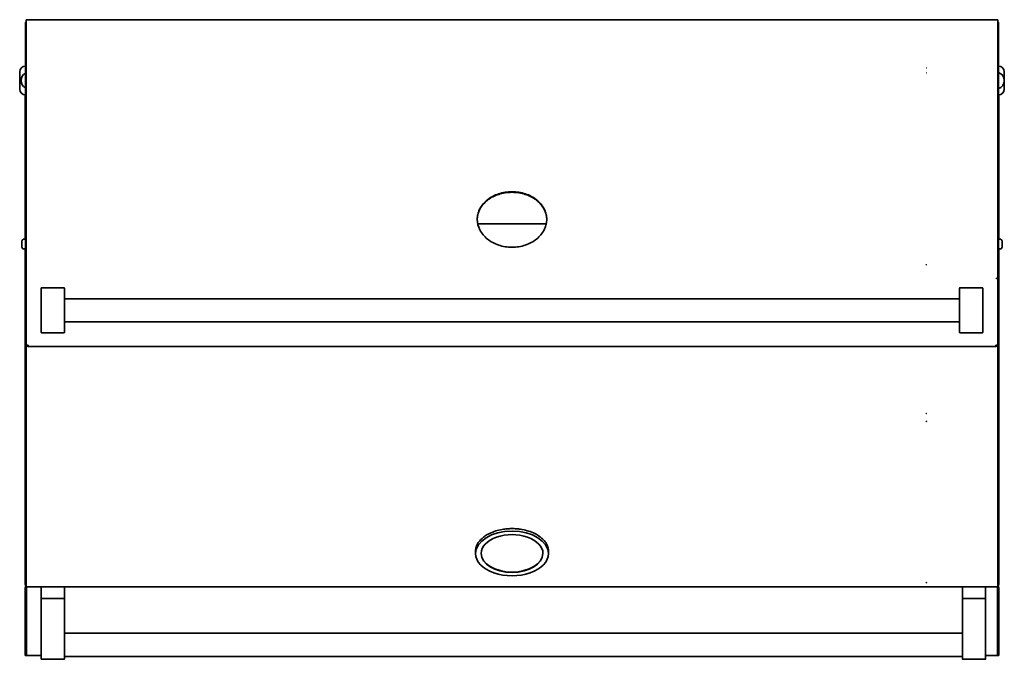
# Model space of a CAD drawing. Extents: x -4.2 to 75.1, y 0.4 to 69.5.
# Tile 2 of 3: x -4.2 to 38.2, y 41.9 to 69.5. Entities that reach past the tile are written whole.
import ezdxf

# ---------------------------------------------------------------- set-up
doc = ezdxf.new("R2010")
doc.units = 0
doc.header["$MEASUREMENT"] = 0

msp = doc.modelspace()

# ---------------------------------------------------------------- linework, layer by layer
at = {"color": 7, "lineweight": 35}
for p, q in [((-3.997, 69.394), (-3.96, 69.394)), ((-3.997, 67.341), (-3.997, 69.394)), ((-3.875, 69.504), (-3.96, 69.504)), ((-3.96, 67.429), (-3.96, 69.504)), ((-3.875, 69.504), (-3.875, 69.504)), ((37.875, 69.504), (-3.875, 69.504)), ((37.959, 69.504), (37.875, 69.504)), ((37.875, 69.504), (37.875, 69.504)), ((37.959, 69.504), (37.959, 67.429)), ((37.959, 69.394), (37.997, 69.394)), ((37.997, 67.341), (37.997, 69.394)), ((-4.243, 66.503), (-4.243, 67.253)), ((-3.997, 67.341), (-3.997, 67.129)), ((-3.997, 58.906), (-3.997, 67.129)), ((-3.96, 67.21), (-3.96, 67.429)), ((-3.96, 58.926), (-3.96, 67.21)), ((37.959, 67.429), (37.959, 67.21)), ((37.959, 67.21), (37.959, 58.926)), ((37.997, 67.129), (37.997, 67.341)), ((37.997, 58.906), (37.997, 67.129)), ((38.242, 66.503), (38.242, 67.253)), ((-4, 60.032), (-4, 66.254)), ((38, 66.254), (38, 60.032)), ((15.5, 60.888), (15.5, 60.888)), ((18.5, 60.888), (18.5, 60.888)), ((-3.997, 52.467), (-3.997, 60.537)), ((18.48, 60.692), (15.52, 60.692)), ((-4.147, 59.942), (-4.147, 59.846)), ((-3.997, 60.032), (-4.057, 60.032)), ((-3.997, 59.866), (-3.997, 60.032)), ((37.997, 60.032), (38.057, 60.032)), ((38.147, 59.93), (38.147, 59.942)), ((38.147, 59.696), (38.147, 59.93)), ((-4.147, 59.846), (-4.147, 59.696)), ((-3.997, 59.606), (-4.057, 59.606)), ((-4, 45.116), (-4, 59.606)), ((-3.997, 59.606), (-3.997, 59.866)), ((37.997, 59.606), (38.057, 59.606)), ((38, 59.606), (38, 45.116)), ((-3.997, 58.906), (-3.997, 58.338)), ((-3.96, 58.338), (-3.96, 58.926)), ((37.959, 58.926), (37.959, 58.338)), ((37.997, 58.906), (37.997, 58.338)), ((-3.997, 58.338), (-3.997, 55.52)), ((-3.96, 55.453), (-3.96, 58.338)), ((37.959, 55.453), (37.959, 58.338)), ((37.997, 58.338), (37.997, 55.52)), ((-3.313, 57.556), (-3.313, 57.915)), ((-3.313, 57.915), (-3.313, 57.915)), ((-2.333, 57.935), (-3.293, 57.935)), ((-3.293, 57.935), (-2.333, 57.935)), ((-2.313, 57.915), (-2.313, 57.556)), ((-2.313, 57.915), (-2.313, 57.915)), ((36.312, 57.556), (36.312, 57.915)), ((36.312, 57.915), (36.312, 57.915)), ((36.332, 57.935), (37.292, 57.935)), ((36.332, 57.935), (37.292, 57.935)), ((37.312, 57.915), (37.312, 57.556)), ((37.312, 57.915), (37.312, 57.915)), ((-3.313, 57.556), (-3.313, 56.363)), ((-2.313, 56.363), (-2.313, 57.556)), ((-2.313, 57.46), (36.312, 57.46)), ((36.312, 57.556), (36.312, 56.363)), ((37.312, 56.363), (37.312, 57.556)), ((-3.313, 56.005), (-3.313, 56.363)), ((-2.313, 56.46), (36.312, 56.46)), ((-2.313, 56.363), (-2.313, 56.005)), ((36.312, 56.005), (36.312, 56.363)), ((37.312, 56.363), (37.312, 56.005)), ((-2.333, 55.985), (-3.293, 55.985)), ((36.332, 55.985), (37.292, 55.985)), ((-3.96, 55.453), (-3.875, 55.453)), ((-3.96, 52.498), (-3.96, 55.432)), ((-3.875, 55.453), (-3.875, 55.398)), ((-3.875, 55.453), (-3.875, 55.401)), ((-3.875, 55.398), (-3.875, 55.397)), ((37.875, 55.397), (-3.875, 55.397)), ((37.959, 55.453), (37.875, 55.453)), ((37.875, 55.453), (37.875, 55.397)), ((37.875, 55.398), (37.875, 55.401)), ((37.959, 55.432), (37.959, 52.498)), ((37.997, 52.467), (37.997, 55.52)), ((-3.997, 52.467), (-3.997, 52.145)), ((-3.96, 52.166), (-3.96, 52.498)), ((37.959, 52.498), (37.959, 52.166)), ((37.997, 52.145), (37.997, 52.467)), ((-3.997, 45.23), (-3.997, 52.145)), ((-3.96, 45.2), (-3.96, 52.166)), ((37.959, 52.166), (37.959, 45.2)), ((37.997, 45.23), (37.997, 52.145)), ((15.425, 46.551), (15.425, 46.46)), ((18.575, 46.551), (18.575, 46.46)), ((-3.997, 45.116), (-4, 45.116)), ((-3.997, 45.23), (-3.997, 45.053)), ((-3.96, 45.053), (-3.997, 45.053)), ((-3.96, 45.017), (-3.96, 45.2)), ((37.959, 45.2), (37.959, 45.017)), ((37.997, 45.053), (37.959, 45.053)), ((37.997, 45.053), (37.997, 45.23)), ((37.997, 45.116), (38, 45.116)), ((-4, 42.743), (-4, 44.966)), ((37.892, 45.017), (-3.96, 45.017)), ((-3.952, 44.976), (-3.952, 42.742)), ((-3.952, 42.743), (-3.952, 44.966)), ((-3.933, 45.017), (-3.928, 45.009)), ((-3.313, 44.537), (-3.313, 44.997)), ((-3.293, 45.017), (-2.333, 45.017)), ((-2.313, 44.997), (-2.313, 44.537)), ((36.437, 44.537), (36.437, 44.997)), ((36.457, 45.017), (37.417, 45.017)), ((37.437, 44.997), (37.437, 44.537)), ((37.892, 45.017), (37.902, 45.017)), ((37.892, 45.017), (37.902, 45.017)), ((37.959, 45.017), (37.902, 45.017)), ((37.933, 45.017), (37.928, 45.009)), ((37.952, 44.976), (37.952, 42.742)), ((37.952, 42.743), (37.952, 44.966)), ((38, 42.743), (38, 44.966)), ((-3.313, 44.517), (-3.293, 44.517)), ((-3.313, 42.416), (-3.313, 44.517)), ((-2.333, 44.517), (-3.293, 44.517)), ((-2.333, 44.517), (-2.313, 44.517)), ((-2.313, 44.517), (-2.313, 42.416)), ((36.437, 44.517), (36.457, 44.517)), ((36.437, 42.416), (36.437, 44.517)), ((36.457, 44.517), (37.417, 44.517)), ((37.417, 44.517), (37.437, 44.517)), ((37.437, 44.517), (37.437, 42.416)), ((-2.313, 43.017), (36.437, 43.017)), ((-4, 42.743), (-4, 42.055)), ((-3.952, 42.743), (-3.952, 42.055)), ((-3.952, 42.055), (-3.952, 42.742)), ((37.952, 42.743), (37.952, 42.055)), ((37.952, 42.055), (37.952, 42.742)), ((38, 42.743), (38, 42.055)), ((-3.313, 42.416), (-3.313, 41.912)), ((-2.313, 41.912), (-2.313, 42.416)), ((36.437, 42.416), (36.437, 41.912)), ((37.437, 41.912), (37.437, 42.416)), ((-3.952, 42.055), (-4, 42.055)), ((-3.313, 42.055), (-3.952, 42.055)), ((-2.333, 41.892), (-3.293, 41.892)), ((-2.313, 42.017), (36.437, 42.017)), ((36.457, 41.892), (37.417, 41.892)), ((37.952, 42.055), (37.437, 42.055)), ((37.952, 42.055), (38, 42.055))]:
    msp.add_line(p, q, dxfattribs=at)
for points in [[(34.87, 67.21), (34.872, 67.212), (34.874, 67.213), (34.877, 67.212), (34.88, 67.21)], [(34.88, 67.21), (34.878, 67.209), (34.876, 67.208), (34.873, 67.208), (34.87, 67.21)], [(16.426, 61.985), (16.495, 62.006), (16.566, 62.024), (16.637, 62.039), (16.708, 62.052), (16.78, 62.062), (16.853, 62.069), (16.926, 62.073), (17, 62.074)], [(16.426, 61.962), (16.495, 61.984), (16.566, 62.002), (16.637, 62.017), (16.708, 62.03), (16.78, 62.039), (16.853, 62.046), (16.926, 62.05), (17, 62.052)], [(17, 62.074), (17.074, 62.073), (17.147, 62.069), (17.219, 62.062), (17.292, 62.052), (17.363, 62.039), (17.434, 62.024), (17.505, 62.006), (17.574, 61.985)], [(17, 62.052), (17.074, 62.05), (17.147, 62.046), (17.219, 62.039), (17.292, 62.03), (17.363, 62.017), (17.434, 62.002), (17.505, 61.984), (17.574, 61.962)], [(15.939, 61.729), (15.975, 61.757), (16.012, 61.783), (16.05, 61.808), (16.079, 61.827), (16.108, 61.844), (16.169, 61.877), (16.23, 61.908), (16.294, 61.936), (16.359, 61.962), (16.426, 61.985)], [(15.939, 61.707), (15.975, 61.735), (16.012, 61.761), (16.05, 61.786), (16.079, 61.804), (16.108, 61.822), (16.169, 61.855), (16.23, 61.886), (16.294, 61.914), (16.359, 61.939), (16.426, 61.962)], [(17.574, 61.985), (17.641, 61.962), (17.706, 61.936), (17.769, 61.908), (17.831, 61.877), (17.891, 61.844), (17.921, 61.827), (17.95, 61.808), (17.988, 61.783), (18.025, 61.757), (18.061, 61.729)], [(17.574, 61.962), (17.641, 61.939), (17.706, 61.914), (17.769, 61.886), (17.831, 61.855), (17.891, 61.822), (17.921, 61.804), (17.95, 61.786), (17.988, 61.761), (18.025, 61.735), (18.061, 61.707)], [(18.061, 61.729), (18.111, 61.688), (18.135, 61.666), (18.159, 61.645), (18.189, 61.615), (18.218, 61.584), (18.246, 61.552), (18.278, 61.513), (18.308, 61.473), (18.336, 61.431), (18.362, 61.389), (18.386, 61.345)], [(18.061, 61.707), (18.111, 61.666), (18.135, 61.644), (18.159, 61.622), (18.189, 61.592), (18.218, 61.562), (18.246, 61.53), (18.278, 61.491), (18.308, 61.451), (18.336, 61.409), (18.362, 61.367), (18.386, 61.323)], [(15.5, 60.888), (15.501, 60.941), (15.506, 60.994), (15.513, 61.046), (15.523, 61.097), (15.535, 61.148), (15.551, 61.198), (15.569, 61.248), (15.59, 61.297), (15.614, 61.345)], [(15.5, 60.878), (15.502, 60.929), (15.507, 60.98), (15.514, 61.031), (15.524, 61.081), (15.537, 61.131), (15.552, 61.18), (15.57, 61.228), (15.591, 61.276), (15.614, 61.323)], [(18.386, 61.345), (18.409, 61.297), (18.431, 61.248), (18.449, 61.198), (18.464, 61.148), (18.477, 61.097), (18.487, 61.046), (18.494, 60.994), (18.499, 60.941), (18.5, 60.888)], [(18.386, 61.323), (18.409, 61.276), (18.43, 61.228), (18.448, 61.18), (18.463, 61.131), (18.476, 61.081), (18.486, 61.031), (18.493, 60.98), (18.498, 60.929), (18.5, 60.878)], [(18.5, 60.888), (18.499, 60.836), (18.494, 60.783), (18.487, 60.731), (18.477, 60.679), (18.464, 60.628), (18.449, 60.577), (18.43, 60.527), (18.409, 60.477), (18.386, 60.428)], [(17, 59.679), (16.926, 59.68), (16.853, 59.685), (16.78, 59.692), (16.708, 59.702), (16.636, 59.715), (16.566, 59.731), (16.495, 59.75), (16.426, 59.772)], [(17.574, 59.772), (17.505, 59.75), (17.434, 59.731), (17.363, 59.715), (17.292, 59.702), (17.22, 59.692), (17.147, 59.685), (17.074, 59.68), (17, 59.679)], [(34.87, 58.926), (34.873, 58.928), (34.876, 58.929), (34.879, 58.927), (34.88, 58.926)], [(34.88, 58.926), (34.877, 58.923), (34.874, 58.923), (34.871, 58.925), (34.87, 58.926)], [(37.892, 58.338), (37.894, 58.34), (37.895, 58.341), (37.897, 58.341), (37.899, 58.341), (37.902, 58.338)], [(37.892, 58.338), (37.894, 58.34), (37.895, 58.341), (37.897, 58.341), (37.898, 58.341), (37.9, 58.34), (37.902, 58.338)], [(34.87, 52.498), (34.873, 52.501), (34.876, 52.502), (34.877, 52.501), (34.88, 52.498)], [(34.88, 52.498), (34.877, 52.495), (34.875, 52.495), (34.873, 52.496), (34.87, 52.498)], [(34.87, 52.166), (34.872, 52.169), (34.874, 52.169), (34.877, 52.169), (34.88, 52.166)], [(34.88, 52.166), (34.878, 52.165), (34.876, 52.164), (34.873, 52.164), (34.87, 52.166)], [(18.575, 46.551), (18.573, 46.593), (18.569, 46.636), (18.565, 46.664), (18.56, 46.689), (18.554, 46.712), (18.547, 46.735), (18.54, 46.758), (18.532, 46.781), (18.514, 46.824), (18.493, 46.866), (18.469, 46.907), (18.455, 46.93), (18.43, 46.964), (18.402, 47.001), (18.37, 47.038), (18.338, 47.071), (18.309, 47.099), (18.279, 47.127), (18.246, 47.154), (18.213, 47.18), (18.186, 47.199), (18.136, 47.233), (18.09, 47.262), (18.046, 47.288), (17.985, 47.32), (17.921, 47.35), (17.855, 47.378), (17.787, 47.404), (17.717, 47.427), (17.656, 47.445), (17.589, 47.463), (17.521, 47.479), (17.445, 47.494), (17.368, 47.507), (17.29, 47.518), (17.212, 47.525), (17.133, 47.531), (17.053, 47.534), (16.973, 47.534), (16.894, 47.532), (16.814, 47.528), (16.736, 47.52), (16.657, 47.511), (16.58, 47.499), (16.504, 47.485), (16.433, 47.469), (16.366, 47.452), (16.3, 47.432), (16.236, 47.412), (16.167, 47.387), (16.101, 47.359), (16.036, 47.33), (15.974, 47.299), (15.934, 47.276), (15.887, 47.248), (15.841, 47.218), (15.813, 47.199), (15.77, 47.167), (15.737, 47.14), (15.706, 47.113), (15.676, 47.085), (15.641, 47.049), (15.608, 47.014), (15.579, 46.977), (15.56, 46.952), (15.545, 46.93), (15.531, 46.907), (15.507, 46.866), (15.486, 46.824), (15.468, 46.781), (15.46, 46.758), (15.453, 46.735), (15.446, 46.712), (15.44, 46.689), (15.433, 46.65), (15.428, 46.608), (15.425, 46.565), (15.425, 46.551)], [(16.574, 47.498), (16.63, 47.508), (16.686, 47.516), (16.742, 47.523), (16.785, 47.527), (16.828, 47.53), (16.913, 47.535), (17, 47.536)], [(17, 47.536), (17.087, 47.535), (17.173, 47.53), (17.215, 47.527), (17.258, 47.523), (17.315, 47.516), (17.371, 47.507), (17.427, 47.498)], [(-4, 45.116), (-4, 45.116), (-4, 45.117), (-3.999, 45.117), (-3.997, 45.119)], [(34.87, 45.2), (34.874, 45.202), (34.878, 45.202), (34.88, 45.2)], [(34.88, 45.2), (34.876, 45.198), (34.872, 45.199), (34.87, 45.2)]]:
    msp.add_lwpolyline(points, dxfattribs=at)
for centre, radius, start, end in [((-3.993, 67.253), 0.25, 91.0882, 180), ((-3.806, 66.878), 0.375, 120.726, 239.274), ((34.875, 67.421), 0.0094, 57.9444, 122.0556), ((34.875, 67.437), 0.00924, 237.314, 302.686), ((37.992, 67.253), 0.25, 0, 88.9118), ((37.865, 66.878), 0.375, 290.577, 69.423), ((-3.993, 66.503), 0.25, 180, 268.9118), ((37.992, 66.503), 0.25, 271.0882, 0), ((-3.875, 60.537), 0.122, 179.6236, 180), ((-4.057, 59.942), 0.09, 90, 180), ((38.057, 59.942), 0.09, 0, 90), ((-4.057, 59.696), 0.09, 180, 270), ((38.057, 59.696), 0.09, 270, 360), ((37.897, 58.338), 0.005, 180, 360), ((-3.292, 57.915), 0.0201, 90.4769, 180.4692), ((-3.293, 57.915), 0.02, 90, 180), ((-2.333, 57.915), 0.0201, 359.5311, 89.5236), ((-2.333, 57.915), 0.02, 0, 90), ((36.333, 57.915), 0.0201, 90.4769, 180.4692), ((36.332, 57.915), 0.02, 90, 180), ((37.292, 57.915), 0.0201, 359.5311, 89.5236), ((37.292, 57.915), 0.02, 0, 90), ((-3.292, 56.005), 0.0201, 179.5312, 269.5236), ((-2.333, 56.005), 0.0201, 270.4769, 0.4692), ((36.333, 56.005), 0.0201, 179.5312, 269.5236), ((37.292, 56.005), 0.0201, 270.4769, 0.4692), ((-3.875, 55.52), 0.122, 180, 270), ((37.875, 55.52), 0.122, 270, 360), ((-3.902, 44.966), 0.0978, 125.8643, 180), ((37.902, 44.966), 0.0978, 360, 54.1357), ((-3.902, 44.966), 0.05, 120.747, 180), ((-3.293, 44.997), 0.02, 90, 180), ((-2.333, 44.997), 0.02, 0, 90), ((36.457, 44.997), 0.02, 90, 180), ((37.417, 44.997), 0.02, 0, 90), ((37.902, 44.966), 0.05, 360, 59.253), ((-3.293, 44.537), 0.02, 180, 270), ((-2.333, 44.537), 0.02, 270, 360), ((36.457, 44.537), 0.02, 180, 270), ((37.417, 44.537), 0.02, 270, 360), ((-3.293, 41.912), 0.02, 180, 270), ((-2.333, 41.912), 0.02, 270, 360), ((36.457, 41.912), 0.02, 180, 270), ((37.417, 41.912), 0.02, 270, 360)]:
    msp.add_arc(centre, radius, start, end, dxfattribs=at)
for centre, major_axis, ratio, start_param, end_param in [((90.328, 21.397), (74.709, -39.957), 0.114004, 3.091693, 3.142675), ((90.33, 21.399), (74.712, -39.933), 0.113962, 3.091633, 3.142614), ((47.485, 65.203), (31.976, 4.449), 0.172793, 3.117519, 3.20206), ((62.295, 84.878), (46.677, 24.457), 0.147003, 3.140511, 3.20494), ((-109.341, 128.418), (127.72, -68.003), 0.088842, 6.24555, 6.284413), ((70.611, 126.21), (-54.683, -66.165), 0.13033, 0.001289, 0.049864), ((0.998, 80.656), (17.076, -20.61), 0.23361, 6.19358, 6.280554), ((17, 46.46), (-1.575, 0), 0.612084, 3.141593, 6.283185), ((17, 46.46), (1.335, 0), 0.612084, 0, 3.141593), ((17, 46.46), (-1.575, 0), 0.612084, 0, 3.141593), ((17, 46.476), (-1.335, 0), 0.612084, 0.009678, 3.131915), ((17, 46.46), (1.335, 0), 0.612084, 3.141593, 6.283185), ((37.744, 45.154), (0.256, -0.038), 0.095894, 0.014191, 0.159735)]:
    msp.add_ellipse(centre, major_axis=major_axis, ratio=ratio, start_param=start_param, end_param=end_param, dxfattribs=at)

doc.saveas('drawing.dxf')
